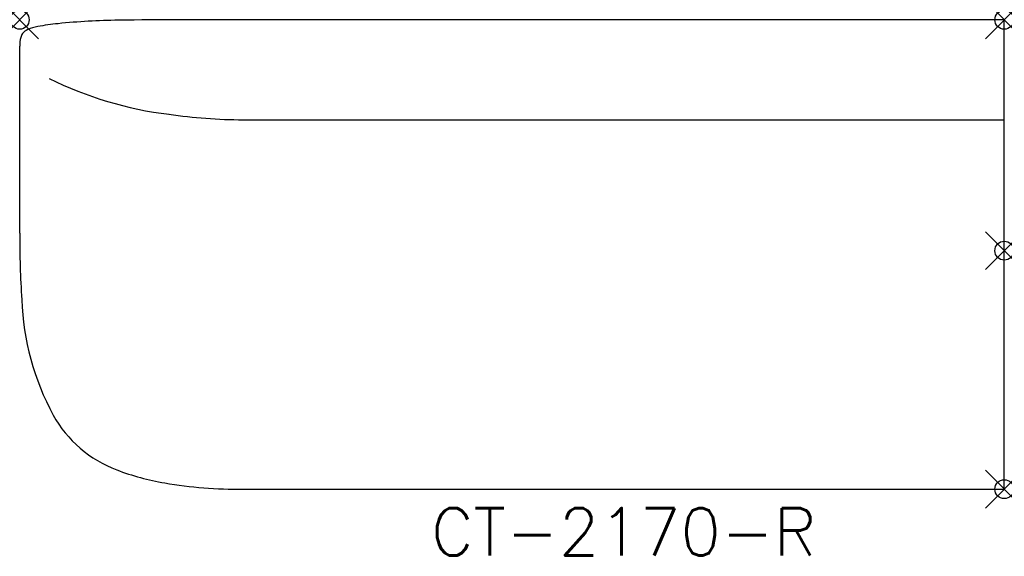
# Model space of a CAD drawing. Header units: inches. Extents: x -52 to 0, y -16.1 to 12.2.
import ezdxf
from ezdxf.enums import TextEntityAlignment as Align

# ---------------------------------------------------------------- set-up
doc = ezdxf.new("R2010")
doc.units = ezdxf.units.IN
doc.header["$MEASUREMENT"] = 0
doc.header["$PDMODE"] = 35
doc.layers.add('AFUCH-P', color=2, linetype='Continuous')
doc.layers.add('AFUCH-P-TN', color=2, linetype='Continuous')
doc.styles.get("Standard").update_dxf_attribs({"font": 'txt.shx'})

msp = doc.modelspace()

# ---------------------------------------------------------------- linework, layer by layer
at = {"layer": 'AFUCH-P'}
for p, q in [((0, 12.191), (-40.22, 12.191)), ((0, -12.59), (0, 12.191)), ((-52, 0.916), (-52, 10.789)), ((-40.22, 6.909), (0, 6.909)), ((-40.22, -12.59), (0, -12.59))]:
    msp.add_line(p, q, dxfattribs=at)
for centre, radius, start, end in [((-48.691, -0.738), 12.786, 95.746, 100.6273), ((-46.243, -25.099), 37.27, 90.8248, 95.7404), ((-41.757, -469.148), 481.341, 89.8152, 90.59781), ((-51.398, 11.133), 0.562, 144.2349, 166.7115), ((-51.279, 10.989), 0.744, 113.4736, 140.5859), ((-50.598, 9.365), 2.506, 100.3633, 112.9752), ((-49.653, 10.758), 2.348, 167.6083, 179.2422), ((-41.752, 26.664), 19.606, 243.6567, 263.0782), ((-40.04, 35.54), 28.631, 261.8162, 269.6694), ((-3.902, 0.727), 48.099, 179.7746, 183.9517), ((-38.182, -2.132), 13.711, 181.9059, 208.5269), ((-44.665, -5.619), 6.35, 208.8147, 249.6188), ((-42.183, 0.715), 13.153, 249.0929, 260.5671), ((-40.445, 10.459), 23.05, 260.2738, 270.5959)]:
    msp.add_arc(centre, radius, start, end, dxfattribs=at)
for p in [(-52, 12.191), (0, 12.191), (0, 0), (0, -12.59)]:
    msp.add_point(p, dxfattribs=at)

# ---------------------------------------------------------------- texts
at = {"layer": 'AFUCH-P-TN'}
msp.add_text('CT-2170-R', height=2.5, dxfattribs=at).set_placement((-20.102, -16.09), align=Align.CENTER)

doc.saveas('drawing.dxf')
